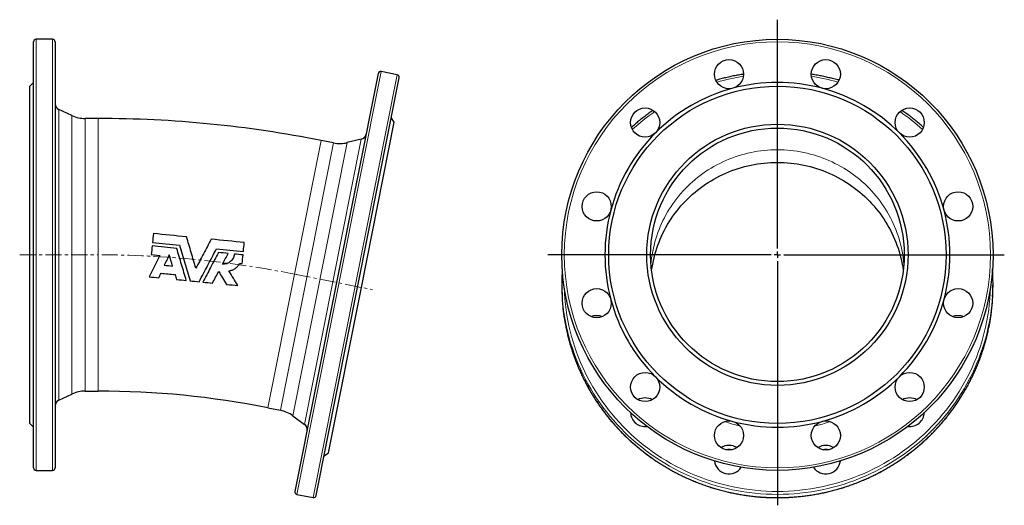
# Model space of a CAD drawing. Header units: millimetres. Extents: x 132 to 910, y 72 to 928.
# Tile 3 of 3: x 133 to 910, y 545 to 928. Entities that reach past the tile are written whole.
import ezdxf

# ---------------------------------------------------------------- set-up
doc = ezdxf.new("R2010")
doc.units = ezdxf.units.MM
doc.linetypes.add('CENTERX2', pattern=[20.32, 12.7, -2.54, 2.54, -2.54])
doc.layers.add('FORMAT', color=7, linetype='Continuous')

# ---------------------------------------------------------------- blocks, each defined once
blk = doc.blocks.new('SW_CENTERMARKSYMBOL_0')
at = {"layer": 'FORMAT', "color": 0}
for p, q in [((0, 5), (0, 185.45)), ((-5, 0), (-180.96, 0)), ((0, 0), (-2.5, 0)), ((0, 0), (0, 2.5)), ((0, 0), (0, -2.5)), ((0, 0), (2.5, 0)), ((5, 0), (178.9, 0)), ((0, -5), (0, -197.59))]:
    blk.add_line(p, q, dxfattribs=at)

msp = doc.modelspace()

# ---------------------------------------------------------------- linework, layer by layer
at = {"color": 7, "linetype": 'Continuous', "lineweight": 25}
for p, q in [((144.25, 574.38), (144.25, 910.38)), ((159.25, 912.38), (146.25, 912.38)), ((161.25, 910.38), (161.25, 742.38)), ((415.87, 885.31), (350.32, 555.76)), ((430.98, 884.34), (418.22, 886.88)), ((144.25, 878.38), (141.25, 875.38)), ((367, 552.44), (432.55, 881.99)), ((141.25, 742.38), (141.25, 875.38)), ((174.46, 852.23), (164.14, 857.04)), ((195.05, 849.88), (185.02, 849.88)), ((402.71, 716.63), (428.66, 847.08)), ((428.66, 847.08), (426.3, 850.6)), ((380.76, 830.61), (370.92, 832.56)), ((402.63, 833.55), (391.58, 830.84)), ((141.25, 609.38), (141.25, 742.38)), ((161.25, 742.38), (161.25, 574.38)), ((237.09, 742.51), (243.8, 741.85)), ((306.69, 735.65), (308.74, 735.45)), ((561.09, 731.19), (561.07, 730.92)), ((376.77, 586.19), (402.71, 716.63)), ((560.71, 720.14), (560.71, 717.61)), ((900.71, 717.61), (900.71, 720.14)), ((164.14, 627.73), (174.46, 632.54)), ((185.02, 634.88), (195.05, 634.88)), ((328.98, 621.69), (338.81, 619.74)), ((348.72, 615.38), (357.9, 608.65)), ((141.25, 609.38), (144.25, 606.38)), ((373.24, 583.83), (376.77, 586.19)), ((146.25, 572.38), (159.25, 572.38)), ((351.89, 553.41), (364.64, 550.87))]:
    msp.add_line(p, q, dxfattribs=at)
at = {"color": 8, "linetype": 'Continuous', "lineweight": 18}
for p, q in [((146.25, 912.38), (146.25, 572.38)), ((159.25, 742.38), (159.25, 912.38)), ((418.22, 886.88), (351.89, 553.41)), ((364.64, 550.87), (430.98, 884.34)), ((164.14, 857.04), (164.14, 742.38)), ((174.46, 742.38), (174.46, 852.23)), ((185.02, 849.88), (185.02, 634.88)), ((195.05, 849.88), (195.05, 634.88)), ((370.92, 832.56), (328.98, 621.69)), ((391.58, 830.84), (348.72, 615.38)), ((357.9, 608.65), (402.63, 833.55)), ((338.81, 619.74), (380.76, 830.61)), ((159.25, 572.38), (159.25, 742.38)), ((164.14, 742.38), (164.14, 627.73)), ((174.46, 632.54), (174.46, 742.38))]:
    msp.add_line(p, q, dxfattribs=at)
at = {"color": 8, "linetype": 'Continuous', "lineweight": 18, "flags": 128}
for points in [[(631.01, 734.68), (631.02, 734.82), (631.26, 737.38), (631.57, 739.93), (631.94, 742.47), (632.39, 745), (632.9, 747.52), (633.48, 750.02), (634.12, 752.51), (634.83, 754.98), (635.61, 757.43), (636.45, 759.87), (637.36, 762.28), (638.33, 764.66), (639.36, 767.02), (640.46, 769.35), (641.61, 771.65), (642.83, 773.93), (644.11, 776.17), (645.45, 778.37), (646.85, 780.54), (648.3, 782.68), (649.81, 784.78), (651.38, 786.83), (653, 788.85), (654.67, 790.82), (656.4, 792.75), (658.18, 794.64), (660, 796.48), (661.88, 798.27), (663.8, 800.01), (665.77, 801.71), (667.78, 803.35), (669.84, 804.94), (671.94, 806.47), (674.07, 807.96), (676.25, 809.38), (678.46, 810.75), (680.71, 812.07), (683, 813.32), (685.31, 814.52), (687.66, 815.65), (690.04, 816.73), (692.45, 817.74), (694.88, 818.69), (697.33, 819.58), (699.81, 820.41), (702.31, 821.17), (704.83, 821.86), (707.37, 822.5), (709.92, 823.06), (712.49, 823.56), (715.07, 824), (717.66, 824.37), (720.26, 824.67), (722.87, 824.9), (725.48, 825.07), (728.1, 825.17), (730.71, 825.21), (733.33, 825.17), (735.95, 825.07), (738.56, 824.9), (741.17, 824.67), (743.77, 824.37), (746.36, 824), (748.94, 823.56), (751.5, 823.06), (754.06, 822.5), (756.6, 821.86), (759.12, 821.17), (761.62, 820.41), (764.09, 819.58), (766.55, 818.69), (768.98, 817.74), (771.39, 816.73), (773.76, 815.65), (776.11, 814.52), (778.43, 813.32), (780.71, 812.07), (782.96, 810.75), (785.18, 809.38), (787.35, 807.96), (789.49, 806.47), (791.59, 804.94), (793.65, 803.35), (795.66, 801.71), (797.63, 800.01), (799.55, 798.27), (801.42, 796.48), (803.25, 794.64), (805.03, 792.75), (806.75, 790.82), (808.43, 788.85), (810.05, 786.83), (811.62, 784.78), (813.13, 782.68), (814.58, 780.54), (815.98, 778.37), (817.32, 776.17), (818.6, 773.93), (819.81, 771.65), (820.97, 769.35), (822.07, 767.02), (823.1, 764.66), (824.07, 762.28), (824.98, 759.87), (825.82, 757.43), (826.6, 754.98), (827.31, 752.51), (827.95, 750.02), (828.53, 747.52), (829.04, 745), (829.48, 742.47), (829.86, 739.93), (830.17, 737.38), (830.41, 734.82), (830.42, 734.68)], [(562.78, 715.97), (562.94, 711.91), (563.23, 707.61), (563.63, 703.31), (564.15, 699.03), (564.78, 694.76), (565.53, 690.51), (566.38, 686.28), (567.36, 682.07), (568.44, 677.89), (569.63, 673.74), (570.94, 669.62), (572.35, 665.53), (573.87, 661.48), (575.5, 657.48), (577.24, 653.51), (579.08, 649.6), (581.02, 645.73), (583.07, 641.91), (585.22, 638.15), (587.47, 634.44), (589.82, 630.79), (592.26, 627.21), (594.8, 623.68), (597.43, 620.23), (600.15, 616.84), (602.97, 613.52), (605.87, 610.28), (608.85, 607.11), (611.92, 604.02), (615.07, 601.01), (618.3, 598.08), (621.61, 595.24), (624.99, 592.48), (628.44, 589.81), (631.97, 587.23), (635.56, 584.74), (639.21, 582.34), (642.93, 580.04), (646.71, 577.84), (650.55, 575.73), (654.44, 573.72), (658.39, 571.81), (662.38, 570.01), (666.42, 568.3), (670.51, 566.71), (674.63, 565.21), (678.8, 563.83), (683, 562.55), (687.23, 561.38), (691.49, 560.31), (695.78, 559.36), (700.1, 558.52), (704.43, 557.79), (708.79, 557.17), (713.15, 556.66), (717.53, 556.27), (721.92, 555.99), (726.32, 555.82), (730.71, 555.76), (735.11, 555.82), (739.51, 555.99), (743.89, 556.27), (748.27, 556.66), (752.64, 557.17), (756.99, 557.79), (761.33, 558.52), (765.64, 559.36), (769.93, 560.31), (774.2, 561.38), (778.43, 562.55), (782.63, 563.83), (786.79, 565.21), (790.92, 566.71), (795, 568.3), (799.05, 570.01), (803.04, 571.81), (806.98, 573.72), (810.88, 575.73), (814.71, 577.84), (818.49, 580.04), (822.21, 582.34), (825.87, 584.74), (829.46, 587.23), (832.99, 589.81), (836.44, 592.48), (839.82, 595.24), (843.13, 598.08), (846.36, 601.01), (849.51, 604.02), (852.58, 607.11), (855.56, 610.28), (858.46, 613.52), (861.27, 616.84), (864, 620.23), (866.63, 623.68), (869.17, 627.21), (871.61, 630.79), (873.96, 634.44), (876.21, 638.15), (878.35, 641.91), (880.4, 645.73), (882.35, 649.6), (884.19, 653.51), (885.93, 657.48), (887.56, 661.48), (889.08, 665.53), (890.49, 669.62), (891.8, 673.74), (892.99, 677.89), (894.07, 682.07), (895.04, 686.28), (895.9, 690.51), (896.65, 694.76), (897.28, 699.03), (897.79, 703.31), (898.2, 707.61), (898.48, 711.91), (898.65, 715.97)], [(561.06, 707.02), (561.24, 704.53), (561.64, 700.18), (562.17, 695.84), (562.81, 691.52), (563.56, 687.22), (564.43, 682.94), (565.41, 678.68), (566.51, 674.45), (567.71, 670.25), (569.03, 666.08), (570.46, 661.95), (572.01, 657.85), (573.65, 653.8), (575.41, 649.79), (577.27, 645.83), (579.24, 641.91), (581.31, 638.05), (583.49, 634.24), (585.76, 630.49), (588.14, 626.8), (590.61, 623.17), (593.18, 619.6), (595.84, 616.11), (598.6, 612.68), (601.44, 609.32), (604.38, 606.04), (607.4, 602.84), (610.51, 599.71), (613.69, 596.66), (616.96, 593.7), (620.31, 590.82), (623.73, 588.03), (627.22, 585.33), (630.79, 582.72), (634.42, 580.2), (638.13, 577.77), (641.89, 575.44), (645.71, 573.21), (649.6, 571.08), (653.54, 569.05), (657.53, 567.12), (661.57, 565.29), (665.66, 563.57), (669.79, 561.95), (673.97, 560.44), (678.18, 559.03), (682.43, 557.74), (686.71, 556.55), (691.03, 555.48), (695.37, 554.52), (699.73, 553.67), (704.12, 552.93), (708.52, 552.3), (712.94, 551.79), (717.38, 551.39), (721.82, 551.1), (726.26, 550.93), (730.71, 550.87)], [(900.37, 709.56), (900.19, 707.06), (899.78, 702.71), (899.26, 698.38), (898.62, 694.06), (897.87, 689.76), (897, 685.48), (896.02, 681.22), (894.92, 676.99), (893.71, 672.79), (892.39, 668.62), (890.96, 664.49), (889.42, 660.39), (887.77, 656.34), (886.02, 652.33), (884.15, 648.36), (882.18, 644.45), (880.11, 640.58), (877.94, 636.78), (875.66, 633.02), (873.29, 629.33), (870.82, 625.7), (868.25, 622.14), (865.58, 618.64), (862.83, 615.21), (859.98, 611.86), (857.05, 608.58), (854.03, 605.37), (850.92, 602.24), (847.73, 599.2), (844.47, 596.24), (841.12, 593.36), (837.7, 590.57), (834.2, 587.86), (830.64, 585.25), (827, 582.73), (823.3, 580.31), (819.54, 577.98), (815.71, 575.75), (811.83, 573.61), (807.89, 571.58), (803.9, 569.65), (799.86, 567.82), (795.77, 566.1), (791.64, 564.48), (787.46, 562.97), (783.25, 561.57), (779, 560.28), (774.71, 559.09), (770.4, 558.02), (766.06, 557.05), (761.69, 556.2), (757.31, 555.46), (752.9, 554.84), (748.48, 554.32), (744.05, 553.92), (739.61, 553.64), (735.16, 553.47), (730.71, 553.41), (726.26, 553.47), (721.82, 553.64), (717.38, 553.92), (712.94, 554.32), (708.52, 554.84), (704.12, 555.46), (699.73, 556.2), (695.37, 557.05), (691.03, 558.02), (686.71, 559.09), (682.43, 560.28), (678.18, 561.57), (673.97, 562.97), (669.79, 564.48), (665.66, 566.1), (661.57, 567.82), (657.53, 569.65), (653.54, 571.58), (649.6, 573.61), (645.71, 575.75), (641.89, 577.98), (638.13, 580.31), (634.42, 582.73), (630.79, 585.25), (627.22, 587.86), (623.73, 590.57), (620.31, 593.36), (616.96, 596.24), (613.69, 599.2), (610.51, 602.24), (607.4, 605.37), (604.38, 608.58), (601.44, 611.86), (598.6, 615.21), (595.84, 618.64), (593.18, 622.14), (590.61, 625.7), (588.14, 629.33), (585.76, 633.02), (583.49, 636.78), (581.31, 640.58), (579.24, 644.45), (577.27, 648.36), (575.41, 652.33), (573.65, 656.34), (572.01, 660.39), (570.46, 664.49), (569.03, 668.62), (567.71, 672.79), (566.51, 676.99), (565.41, 681.22), (564.43, 685.48), (563.56, 689.76), (562.81, 694.06), (562.17, 698.38), (561.64, 702.71), (561.24, 707.06), (561.11, 708.7)], [(730.71, 550.87), (735.16, 550.93), (739.61, 551.1), (744.05, 551.39), (748.48, 551.79), (752.9, 552.3), (757.31, 552.93), (761.69, 553.67), (766.06, 554.52), (770.4, 555.48), (774.71, 556.55), (779, 557.74), (783.25, 559.03), (787.46, 560.44), (791.64, 561.95), (795.77, 563.57), (799.86, 565.29), (803.9, 567.12), (807.89, 569.05), (811.83, 571.08), (815.71, 573.21), (819.54, 575.44), (823.3, 577.77), (827, 580.2), (830.64, 582.72), (834.2, 585.33), (837.7, 588.03), (841.12, 590.82), (844.47, 593.7), (847.73, 596.66), (850.92, 599.71), (854.03, 602.84), (857.05, 606.04), (859.98, 609.32), (862.83, 612.68), (865.58, 616.11), (868.25, 619.6), (870.82, 623.17), (873.29, 626.8), (875.66, 630.49), (877.94, 634.24), (880.11, 638.05), (882.18, 641.91), (884.15, 645.83), (886.02, 649.79), (887.77, 653.8), (889.42, 657.85), (890.96, 661.95), (892.39, 666.08), (893.71, 670.25), (894.92, 674.45), (896.02, 678.68), (897, 682.94), (897.87, 687.22), (898.62, 691.52), (899.26, 695.84), (899.78, 700.18), (900.19, 704.53), (900.37, 706.94)]]:
    msp.add_lwpolyline(points, dxfattribs=at)
at = {"color": 7, "linetype": 'Continuous', "lineweight": 25, "flags": 128}
for points in [[(631.52, 729.68), (631.57, 730.02), (631.94, 732.56), (632.39, 735.09), (632.9, 737.61), (633.48, 740.11), (634.12, 742.6), (634.83, 745.07), (635.61, 747.52), (636.45, 749.96), (637.36, 752.36), (638.33, 754.75), (639.36, 757.11), (640.46, 759.44), (641.61, 761.74), (642.83, 764.02), (644.11, 766.26), (645.45, 768.46), (646.85, 770.63), (648.3, 772.77), (649.81, 774.87), (651.38, 776.92), (653, 778.94), (654.67, 780.91), (656.4, 782.84), (658.18, 784.73), (660, 786.57), (661.88, 788.36), (663.8, 790.1), (665.77, 791.8), (667.78, 793.44), (669.84, 795.03), (671.94, 796.56), (674.07, 798.05), (676.25, 799.47), (678.46, 800.84), (680.71, 802.16), (683, 803.41), (685.31, 804.61), (687.66, 805.74), (690.04, 806.82), (692.45, 807.83), (694.88, 808.78), (697.33, 809.67), (699.81, 810.49), (702.31, 811.26), (704.83, 811.95), (707.37, 812.59), (709.92, 813.15), (712.49, 813.65), (715.07, 814.09), (717.66, 814.46), (720.26, 814.76), (722.87, 814.99), (725.48, 815.16), (728.1, 815.26), (730.71, 815.3), (733.33, 815.26), (735.95, 815.16), (738.56, 814.99), (741.17, 814.76), (743.77, 814.46), (746.36, 814.09), (748.94, 813.65), (751.5, 813.15), (754.06, 812.59), (756.6, 811.95), (759.12, 811.26), (761.62, 810.49), (764.09, 809.67), (766.55, 808.78), (768.98, 807.83), (771.39, 806.82), (773.76, 805.74), (776.11, 804.61), (778.43, 803.41), (780.71, 802.16), (782.96, 800.84), (785.18, 799.47), (787.35, 798.05), (789.49, 796.56), (791.59, 795.03), (793.65, 793.44), (795.66, 791.8), (797.63, 790.1), (799.55, 788.36), (801.42, 786.57), (803.25, 784.73), (805.03, 782.84), (806.75, 780.91), (808.43, 778.94), (810.05, 776.92), (811.62, 774.87), (813.13, 772.77), (814.58, 770.63), (815.98, 768.46), (817.32, 766.26), (818.6, 764.02), (819.81, 761.74), (820.97, 759.44), (822.07, 757.11), (823.1, 754.75), (824.07, 752.36), (824.98, 749.96), (825.82, 747.52), (826.6, 745.07), (827.31, 742.6), (827.95, 740.11), (828.53, 737.61), (829.04, 735.09), (829.48, 732.56), (829.86, 730.02), (829.9, 729.68)], [(615.25, 617.61), (615.14, 617.12), (615.04, 616.58)], [(846.39, 616.58), (846.29, 617.12), (846.18, 617.61)], [(681.27, 579.73), (681.19, 579.32), (681.16, 579.14)], [(780.26, 579.14), (780.24, 579.32), (780.16, 579.73)]]:
    msp.add_lwpolyline(points, dxfattribs=at)
at = {"color": 7, "linetype": 'Continuous', "lineweight": 25}
for centre, radius in [((730.71, 742.38), 170), ((692.54, 884.86), 11.5), ((768.89, 884.86), 11.5), ((730.71, 742.38), 133), ((626.42, 846.68), 11.5), ((835.01, 846.68), 11.5), ((730.71, 742.38), 103), ((730.71, 742.38), 100), ((588.24, 780.56), 11.5), ((873.19, 780.56), 11.5), ((588.24, 704.21), 11.5), ((873.19, 704.21), 11.5), ((626.42, 638.09), 11.5), ((835.01, 638.09), 11.5), ((692.54, 599.91), 11.5), ((768.89, 599.91), 11.5)]:
    msp.add_circle(centre, radius, dxfattribs=at)
at = {"color": 8, "linetype": 'Continuous', "lineweight": 18}
msp.add_circle((730.71, 742.38), 168, dxfattribs=at)
at = {"color": 7, "linetype": 'Continuous', "lineweight": 25}
for centre, radius, start, end in [((146.25, 910.38), 2, 90, 180), ((159.25, 910.38), 2, 0, 90), ((417.83, 884.91), 2, 78.75, 168.75), ((430.58, 882.38), 2, 348.75, 78.75), ((730.71, 742.38), 136, 75, 105), ((730.71, 742.38), 136, 105, 135), ((730.71, 742.38), 136, 45, 75), ((166.25, 861.57), 5, 180, 245), ((185.02, 874.88), 25, 245, 270), ((195.05, -51.62), 901.5, 78.75, 90), ((730.71, 742.38), 136, 135, 165), ((730.71, 742.38), 136, 15, 45), ((385.63, 855.12), 25, 258.75, 283.75), ((401.45, 838.4), 5, 283.75, 348.75), ((730.71, 742.38), 136, 165, 195), ((730.71, 742.38), 136, 345, 15), ((588.24, 757.53), 11.72, 89.99945, 97.36627), ((588.24, 757.53), 11.72, 82.63373, 90.00055), ((873.19, 757.53), 11.72, 89.99945, 97.36627), ((873.19, 757.53), 11.72, 82.63373, 90.00055), ((724.25, 720.14), 163.54, 176.22221, 184.01093), ((737.17, 720.14), 163.54, 356.28979, 3.64353), ((724.26, 717.61), 163.54, 180.00008, 183.7112), ((737.17, 717.61), 163.54, 356.26111, 359.99992), ((730.71, 742.38), 136, 195, 225), ((730.71, 742.38), 136, 315, 345), ((588.24, 682.67), 11.7, 89.9879, 111.62426), ((588.24, 682.67), 11.7, 68.37574, 90.0121), ((873.19, 682.67), 11.7, 89.9879, 111.62426), ((873.19, 682.67), 11.7, 68.37574, 90.0121), ((730.71, 742.38), 136, 225, 255), ((730.71, 742.38), 136, 285, 315), ((185.02, 609.88), 25, 90, 115), ((195.05, -51.62), 686.5, 78.75, 90), ((626.41, 617.84), 11.68, 89.97358, 118.88204), ((626.42, 617.85), 11.67, 61.11127, 90.03311), ((835.01, 617.84), 11.68, 89.97358, 118.88204), ((835.02, 617.85), 11.67, 61.11127, 90.03311), ((166.25, 623.2), 5, 115, 180), ((333.93, 595.22), 25, 53.75, 78.75), ((626.34, 618.37), 11.43, 182.28566, 277.54093), ((835.08, 618.38), 11.43, 262.4963, 357.67711), ((354.94, 604.61), 5, 348.75, 53.75), ((730.71, 742.38), 136, 255, 285), ((692.53, 580.41), 11.66, 89.96045, 122.40077), ((692.55, 580.41), 11.66, 57.59923, 90.03955), ((768.88, 580.41), 11.66, 89.96045, 122.40077), ((768.9, 580.41), 11.66, 57.59923, 90.03955), ((692.54, 577.04), 11.72, 80.13512, 99.86488), ((768.89, 577.04), 11.72, 80.13512, 99.86488), ((692.56, 581.03), 11.54, 186.18667, 327.20579), ((768.87, 581.03), 11.54, 212.79421, 353.81333), ((146.25, 574.38), 2, 180, 270), ((159.25, 574.38), 2, 270, 0), ((352.28, 555.37), 2, 168.75, 258.75), ((365.03, 552.83), 2, 258.75, 348.75)]:
    msp.add_arc(centre, radius, start, end, dxfattribs=at)
at = {"color": 8, "linetype": 'Continuous', "lineweight": 18}
for centre, radius, start, end in [((730.64, 714.52), 170.78, 99.00243, 106.21492), ((730.79, 714.52), 170.78, 73.78508, 80.99757), ((729.12, 717.48), 167.43, 124.60414, 132.36161), ((732.3, 717.48), 167.43, 47.63839, 55.39586), ((730.59, 724.55), 120.9, 250.01125, 256.03136), ((730.83, 724.56), 120.91, 283.96893, 289.98847)]:
    msp.add_arc(centre, radius, start, end, dxfattribs=at)
at = {"color": 7, "linetype": 'Continuous', "lineweight": 25}
for points, knots in [([(704.02, 884.84), (703.73, 884.8), (702.75, 884.65), (701.11, 884.37), (699.09, 884.01), (697.08, 883.62), (695.08, 883.21), (693.08, 882.78), (691.08, 882.32), (689.09, 881.84), (687.11, 881.34), (685.13, 880.81), (683.48, 880.35), (682.48, 880.06), (682.14, 879.96)], [0, 0, 0, 0, 0.0405013, 0.131694, 0.2228866, 0.3140791, 0.4052715, 0.4964638, 0.5876559, 0.6788479, 0.7700397, 0.8612314, 0.952423, 1, 1, 1, 1]), ([(779.28, 879.96), (779.26, 879.97), (778.58, 880.17), (777.24, 880.55), (775.27, 881.09), (773.29, 881.6), (771.3, 882.1), (769.31, 882.56), (767.31, 883.01), (765.31, 883.43), (763.3, 883.83), (761.29, 884.2), (759.32, 884.54), (758.02, 884.75), (757.39, 884.85)], [0, 0, 0, 0, 0.0036172, 0.0947703, 0.1859236, 0.2770771, 0.3682307, 0.4593846, 0.5505385, 0.6416927, 0.7328469, 0.8240013, 0.9151559, 1, 1, 1, 1]), ([(632.62, 856.35), (632.36, 856.16), (631.53, 855.6), (630.16, 854.62), (628.52, 853.42), (626.89, 852.2), (625.28, 850.97), (623.68, 849.71), (622.09, 848.44), (620.53, 847.14), (618.97, 845.83), (617.44, 844.5), (616.31, 843.51), (615.7, 842.95), (615.58, 842.85)], [0, 0, 0, 0, 0.044586, 0.138029, 0.231471, 0.324914, 0.418356, 0.511797, 0.605238, 0.698679, 0.79212, 0.88556, 0.979, 1, 1, 1, 1]), ([(845.84, 842.85), (845.47, 843.18), (844.59, 843.97), (843.19, 845.2), (841.65, 846.52), (840.09, 847.82), (838.51, 849.1), (836.92, 850.37), (835.31, 851.61), (833.69, 852.84), (832.06, 854.05), (830.43, 855.22), (829.34, 855.98), (828.8, 856.35)], [0, 0, 0, 0, 0.069492, 0.162917, 0.256343, 0.349769, 0.443195, 0.536622, 0.630049, 0.723477, 0.816904, 0.910333, 1, 1, 1, 1]), ([(272.2, 731.73), (270.97, 735.89), (269.73, 740.04), (267.28, 748.32), (266.05, 752.45), (264.83, 756.57)], [0, 0, 0, 0, 0.5, 0.5, 1, 1, 1, 1]), ([(284.28, 754.66), (282.27, 750.85), (280.27, 747.04), (276.24, 739.4), (274.22, 735.57), (272.2, 731.73)], [0, 0, 0, 0, 0.5, 0.5, 1, 1, 1, 1]), ([(264.68, 722.13), (263.43, 726.33), (262.18, 730.54), (259.68, 738.96), (258.43, 743.19), (257.17, 747.42)], [0, 0, 0, 0, 0.5, 0.5, 1, 1, 1, 1]), ([(259.28, 749.97), (260.67, 745.26), (262.07, 740.57), (264.85, 731.19), (266.24, 726.52), (267.62, 721.84)], [0, 0, 0, 0, 0.5, 0.5, 1, 1, 1, 1]), ([(274.76, 721.14), (277.03, 725.45), (279.31, 729.77), (283.86, 738.42), (286.15, 742.76), (288.43, 747.1)], [0, 0, 0, 0, 0.5, 0.5, 1, 1, 1, 1]), ([(290, 744.19), (287.94, 740.28), (285.89, 736.38), (281.79, 728.6), (279.75, 724.72), (277.71, 720.85)], [0, 0, 0, 0, 0.5, 0.5, 1, 1, 1, 1]), ([(302.59, 742.95), (302.53, 742.38), (302.42, 741.82), (302.18, 741), (302.09, 740.74), (301.87, 740.21), (301.75, 739.95), (301.35, 739.19), (301.04, 738.71), (300.34, 737.82), (299.93, 737.41), (299.07, 736.67), (298.6, 736.34), (297.86, 735.92), (297.6, 735.79), (297.08, 735.56), (296.81, 735.46), (296, 735.19), (295.45, 735.06), (294.31, 734.91), (293.74, 734.89), (293.16, 734.92)], [0, 0, 0, 0, 0.125, 0.125, 0.1875, 0.1875, 0.25, 0.25, 0.375, 0.375, 0.5, 0.5, 0.625, 0.625, 0.6875, 0.6875, 0.75, 0.75, 0.875, 0.875, 1, 1, 1, 1]), ([(298.23, 729.75), (299.13, 729.85), (300, 730.06), (301.25, 730.53), (301.67, 730.71), (302.46, 731.13), (302.85, 731.37), (303.58, 731.88), (303.93, 732.16), (304.6, 732.76), (304.91, 733.08), (305.79, 734.1), (306.29, 734.84), (306.69, 735.65)], [0, 0, 0, 0, 0.25, 0.25, 0.375, 0.375, 0.5, 0.5, 0.625, 0.625, 0.75, 0.75, 1, 1, 1, 1]), ([(900.38, 730.54), (900.37, 730.67), (900.36, 730.91), (900.34, 731.14), (900.33, 731.25)], [0, 0, 0, 0, 0.559588, 1, 1, 1, 1]), ([(561.06, 707.02), (561.06, 706.95), (561.11, 706.21), (561.21, 704.81), (561.38, 702.81), (561.57, 700.81), (561.79, 698.81), (562.04, 696.82), (562.3, 694.82), (562.6, 692.83), (562.91, 690.85), (563.25, 688.87), (563.62, 686.89), (564.01, 684.92), (564.42, 682.95), (564.86, 680.99), (565.32, 679.03), (565.81, 677.08), (566.31, 675.13), (566.85, 673.19), (567.41, 671.26), (567.99, 669.33), (568.59, 667.41), (569.22, 665.5), (569.87, 663.6), (570.55, 661.7), (571.24, 659.81), (571.97, 657.93), (572.71, 656.06), (573.48, 654.2), (574.27, 652.34), (575.08, 650.5), (575.91, 648.66), (576.77, 646.84), (577.65, 645.03), (578.56, 643.22), (579.48, 641.43), (580.43, 639.65), (581.39, 637.88), (582.38, 636.12), (583.4, 634.37), (584.43, 632.64), (585.48, 630.91), (586.56, 629.2), (587.65, 627.51), (588.77, 625.82), (589.91, 624.15), (591.07, 622.49), (592.24, 620.85), (593.44, 619.22), (594.66, 617.61), (595.9, 616.01), (597.16, 614.42), (598.43, 612.85), (599.73, 611.29), (601.04, 609.75), (602.38, 608.23), (603.73, 606.72), (605.1, 605.23), (606.49, 603.75), (607.9, 602.29), (609.32, 600.85), (610.76, 599.42), (612.22, 598.01), (613.7, 596.62), (615.2, 595.25), (616.71, 593.89), (618.23, 592.55), (619.78, 591.23), (621.34, 589.93), (622.91, 588.65), (624.51, 587.38), (626.11, 586.14), (627.74, 584.91), (629.37, 583.7), (631.02, 582.51), (632.69, 581.35), (634.37, 580.2), (636.07, 579.07), (637.77, 577.96), (639.49, 576.87), (641.23, 575.8), (642.98, 574.76), (644.74, 573.73), (646.51, 572.72), (648.3, 571.74), (650.09, 570.78), (651.9, 569.83), (653.72, 568.91), (655.56, 568.01), (657.4, 567.14), (659.25, 566.28), (661.11, 565.45), (662.99, 564.64), (664.87, 563.85), (666.76, 563.08), (668.67, 562.34), (670.58, 561.61), (672.5, 560.91), (674.43, 560.24), (676.36, 559.58), (678.31, 558.95), (680.26, 558.34), (682.22, 557.76), (684.19, 557.2), (686.16, 556.66), (688.14, 556.15), (690.13, 555.65), (692.12, 555.19), (694.12, 554.74), (696.12, 554.32), (698.13, 553.92), (700.14, 553.55), (702.16, 553.2), (704.18, 552.88), (706.2, 552.57), (708.23, 552.3), (710.26, 552.04), (712.3, 551.81), (714.33, 551.61), (716.37, 551.43), (718.42, 551.27), (720.46, 551.13), (722.5, 551.03), (724.55, 550.94), (726.6, 550.88), (728.65, 550.84), (730.02, 550.84), (730.71, 550.83)], [0, 0, 0, 0, 0.000805, 0.008797, 0.016789, 0.02478, 0.032772, 0.040763, 0.048755, 0.056746, 0.064738, 0.07273, 0.080721, 0.088713, 0.096704, 0.104696, 0.112688, 0.120679, 0.128671, 0.136663, 0.144655, 0.152646, 0.160638, 0.16863, 0.176622, 0.184613, 0.192605, 0.200597, 0.208589, 0.216581, 0.224573, 0.232565, 0.240557, 0.248549, 0.256541, 0.264533, 0.272525, 0.280517, 0.288509, 0.296501, 0.304494, 0.312486, 0.320478, 0.32847, 0.336463, 0.344455, 0.352448, 0.36044, 0.368432, 0.376425, 0.384417, 0.39241, 0.400403, 0.408395, 0.416388, 0.42438, 0.432373, 0.440366, 0.448359, 0.456351, 0.464344, 0.472337, 0.48033, 0.488323, 0.496316, 0.504309, 0.512302, 0.520295, 0.528288, 0.536281, 0.544274, 0.552268, 0.560261, 0.568254, 0.576247, 0.584241, 0.592234, 0.600227, 0.608221, 0.616214, 0.624208, 0.632201, 0.640195, 0.648188, 0.656182, 0.664175, 0.672169, 0.680163, 0.688156, 0.69615, 0.704144, 0.712137, 0.720131, 0.728125, 0.736119, 0.744113, 0.752106, 0.7601, 0.768094, 0.776088, 0.784082, 0.792076, 0.80007, 0.808064, 0.816058, 0.824052, 0.832046, 0.84004, 0.848034, 0.856028, 0.864022, 0.872016, 0.880011, 0.888005, 0.895999, 0.903993, 0.911987, 0.919981, 0.927975, 0.93597, 0.943964, 0.951958, 0.959952, 0.967946, 0.975941, 0.983935, 0.991929, 1, 1, 1, 1]), ([(730.71, 550.83), (731.08, 550.84), (732.12, 550.84), (733.85, 550.86), (735.89, 550.91), (737.94, 550.98), (739.99, 551.08), (742.03, 551.2), (744.07, 551.35), (746.11, 551.52), (748.15, 551.71), (750.19, 551.93), (752.22, 552.17), (754.25, 552.44), (756.28, 552.73), (758.3, 553.04), (760.32, 553.38), (762.34, 553.74), (764.35, 554.13), (766.35, 554.54), (768.35, 554.97), (770.35, 555.43), (772.33, 555.91), (774.32, 556.41), (776.29, 556.94), (778.26, 557.49), (780.23, 558.06), (782.18, 558.66), (784.13, 559.28), (786.07, 559.92), (788, 560.59), (789.93, 561.27), (791.84, 561.99), (793.75, 562.72), (795.65, 563.48), (797.54, 564.25), (799.41, 565.06), (801.28, 565.88), (803.14, 566.72), (804.99, 567.59), (806.83, 568.48), (808.65, 569.39), (810.47, 570.32), (812.27, 571.27), (814.06, 572.25), (815.84, 573.24), (817.61, 574.26), (819.36, 575.3), (821.1, 576.36), (822.83, 577.43), (824.54, 578.53), (826.25, 579.65), (827.93, 580.79), (829.61, 581.95), (831.26, 583.13), (832.91, 584.33), (834.54, 585.55), (836.15, 586.78), (837.75, 588.04), (839.33, 589.31), (840.9, 590.6), (842.45, 591.92), (843.99, 593.25), (845.51, 594.59), (847.01, 595.96), (848.5, 597.34), (849.96, 598.74), (851.42, 600.16), (852.85, 601.6), (854.26, 603.05), (855.66, 604.52), (857.04, 606), (858.4, 607.5), (859.75, 609.02), (861.07, 610.55), (862.38, 612.1), (863.66, 613.66), (864.93, 615.24), (866.18, 616.84), (867.4, 618.45), (868.61, 620.07), (869.8, 621.7), (870.97, 623.36), (872.11, 625.02), (873.24, 626.7), (874.35, 628.39), (875.43, 630.09), (876.5, 631.81), (877.54, 633.54), (878.56, 635.28), (879.56, 637.03), (880.54, 638.8), (881.5, 640.57), (882.43, 642.36), (883.34, 644.16), (884.24, 645.97), (885.1, 647.79), (885.95, 649.62), (886.77, 651.46), (887.57, 653.31), (888.35, 655.17), (889.11, 657.03), (889.84, 658.91), (890.55, 660.79), (891.24, 662.69), (891.9, 664.59), (892.54, 666.5), (893.15, 668.41), (893.75, 670.34), (894.31, 672.27), (894.86, 674.2), (895.38, 676.15), (895.88, 678.1), (896.35, 680.05), (896.8, 682.01), (897.23, 683.98), (897.63, 685.95), (898, 687.92), (898.36, 689.9), (898.68, 691.88), (898.99, 693.87), (899.27, 695.86), (899.52, 697.85), (899.75, 699.85), (899.96, 701.85), (900.14, 703.85), (900.27, 705.55), (900.34, 706.58), (900.36, 706.94)], [0, 0, 0, 0, 0.004232, 0.012229, 0.020226, 0.028222, 0.036219, 0.044216, 0.052213, 0.060209, 0.068206, 0.076203, 0.084199, 0.092196, 0.100193, 0.10819, 0.116186, 0.124183, 0.13218, 0.140176, 0.148173, 0.156169, 0.164166, 0.172163, 0.180159, 0.188156, 0.196152, 0.204149, 0.212146, 0.220142, 0.228139, 0.236135, 0.244131, 0.252128, 0.260124, 0.268121, 0.276117, 0.284114, 0.29211, 0.300106, 0.308102, 0.316099, 0.324095, 0.332091, 0.340087, 0.348084, 0.35608, 0.364076, 0.372072, 0.380068, 0.388064, 0.39606, 0.404056, 0.412052, 0.420048, 0.428044, 0.43604, 0.444036, 0.452032, 0.460027, 0.468023, 0.476019, 0.484014, 0.49201, 0.500006, 0.508001, 0.515997, 0.523992, 0.531988, 0.539983, 0.547979, 0.555974, 0.56397, 0.571965, 0.57996, 0.587956, 0.595951, 0.603946, 0.611941, 0.619936, 0.627932, 0.635927, 0.643922, 0.651917, 0.659912, 0.667907, 0.675902, 0.683896, 0.691891, 0.699886, 0.707881, 0.715876, 0.72387, 0.731865, 0.73986, 0.747855, 0.755849, 0.763844, 0.771838, 0.779833, 0.787827, 0.795822, 0.803816, 0.811811, 0.819805, 0.8278, 0.835794, 0.843788, 0.851783, 0.859777, 0.867771, 0.875766, 0.88376, 0.891754, 0.899748, 0.907742, 0.915737, 0.923731, 0.931725, 0.939719, 0.947713, 0.955707, 0.963702, 0.971696, 0.97969, 0.987684, 0.995678, 1, 1, 1, 1])]:
    msp.add_open_spline(points, degree=3, knots=knots, dxfattribs=at)
for points in [[(238.73, 759.14), (238.5, 756.79), (238.26, 754.43), (238.03, 752.06)], [(264.83, 756.57), (256.13, 757.43), (247.43, 758.28), (238.73, 759.14)], [(310.38, 752.08), (301.68, 752.94), (292.98, 753.8), (284.28, 754.66)], [(237.76, 749.33), (237.54, 747.06), (237.31, 744.79), (237.09, 742.51)], [(257.17, 747.42), (250.7, 748.06), (244.23, 748.69), (237.76, 749.33)], [(238.03, 752.06), (245.11, 751.36), (252.19, 750.67), (259.28, 749.97)], [(288.43, 747.1), (295.52, 746.4), (302.6, 745.7), (309.68, 745)], [(309.68, 745), (309.92, 747.37), (310.15, 749.73), (310.38, 752.08)], [(243.8, 741.85), (240.98, 736.21), (238.16, 730.6), (235.37, 725.02)], [(251.25, 742.37), (249.89, 739.64), (248.52, 736.92), (247.16, 734.2)], [(253.87, 733.53), (253, 736.48), (252.13, 739.42), (251.25, 742.37)], [(297.65, 743.43), (295.1, 743.68), (292.55, 743.94), (290, 744.19)], [(293.16, 734.92), (294.66, 737.76), (296.15, 740.6), (297.65, 743.43)], [(309.41, 742.27), (307.14, 742.5), (304.86, 742.72), (302.59, 742.95)], [(308.74, 735.45), (308.97, 737.73), (309.19, 740), (309.41, 742.27)], [(247.16, 734.2), (249.39, 733.97), (251.63, 733.75), (253.87, 733.53)], [(305.31, 718.13), (302.96, 721.99), (300.6, 725.86), (298.23, 729.75)], [(235.37, 725.02), (237.89, 724.77), (240.42, 724.52), (242.95, 724.27)], [(242.95, 724.27), (243.55, 725.48), (244.16, 726.68), (244.76, 727.89)], [(244.76, 727.89), (248.46, 727.52), (252.17, 727.16), (255.87, 726.79)], [(255.87, 726.79), (256.26, 725.49), (256.65, 724.19), (257.03, 722.89)], [(257.03, 722.89), (259.58, 722.64), (262.13, 722.39), (264.68, 722.13)], [(285.35, 720.1), (286.96, 723.14), (288.57, 726.2), (290.19, 729.27)], [(290.19, 729.27), (292.28, 725.84), (294.37, 722.42), (296.45, 719.01)], [(267.62, 721.84), (270, 721.61), (272.38, 721.38), (274.76, 721.14)], [(277.71, 720.85), (280.26, 720.6), (282.8, 720.35), (285.35, 720.1)], [(296.45, 719.01), (299.4, 718.71), (302.36, 718.42), (305.31, 718.13)]]:
    msp.add_open_spline(points, degree=3, dxfattribs=at)
at = {"layer": 'FORMAT', "linetype": 'CENTERX2', "lineweight": 18}
for p, q in [((133.3, 742.38), (195.05, 742.38)), ((349.95, 727.13), (411.59, 714.87))]:
    msp.add_line(p, q, dxfattribs=at)
msp.add_arc((195.05, -51.62), 794, 78.60568, 90, dxfattribs=at)

# ---------------------------------------------------------------- block references
at = {"layer": 'FORMAT'}
msp.add_blockref('SW_CENTERMARKSYMBOL_0', (730.71, 742.38), dxfattribs=at)

doc.saveas('drawing.dxf')
